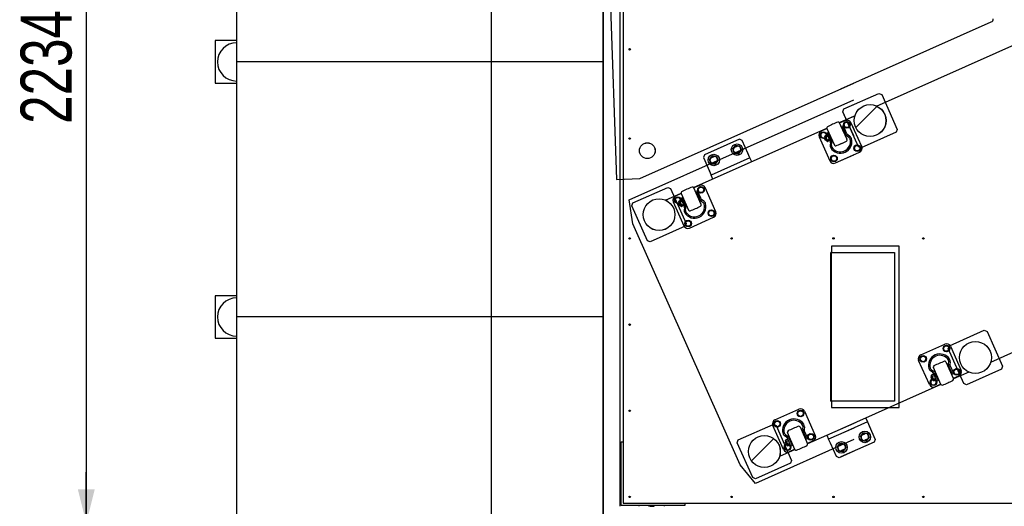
# Model space of a CAD drawing. Header units: millimetres. Extents: x 5 to 589, y 5 to 415.
# Tile 73 of 120: x 211 to 269, y 188 to 217. Entities that reach past the tile are written whole.
import ezdxf

# ---------------------------------------------------------------- set-up
doc = ezdxf.new("R2010")
doc.units = ezdxf.units.MM
doc.layers.add('COTES', color=1, linetype='Continuous')
doc.layers.add('TRAIT-FINS', color=9, linetype='Continuous')
doc.layers.add('TRAIT-FORT', color=4, linetype='Continuous', lineweight=25)
doc.styles.add('SLDTEXTSTYLE0', font='TXT', dxfattribs={"width": 0.75})
doc.dimstyles.new('SLDDIMSTYLE0', dxfattribs={"dimtxt": 3, "dimasz": 2, "dimexe": 0, "dimexo": 0.0625, "dimgap": 0.75, "dimtad": 1, "dimdec": 0, "dimlfac": 40, "dimrnd": 1e-09, "dimzin": 12, "dimdsep": 46, "dimtxsty": 'SLDTEXTSTYLE0', "dimsah": 1, "dimcen": 0.09, "dimadec": 0, "dimazin": 3, "dimtfac": 1, "dimtdec": 0, "dimtofl": 0, "dimtmove": 0, "dimatfit": 3, "dimfxl": 1, "dimfrac": 2, "dimtolj": 1, "dimtzin": 12, "dimarcsym": 0})
doc.dimstyles.new('SLDDIMSTYLE1', dxfattribs={"dimtxt": 3, "dimasz": 2, "dimexe": 0, "dimexo": 0.0625, "dimgap": 0.75, "dimtad": 1, "dimdec": 0, "dimlfac": 40, "dimrnd": 1e-09, "dimzin": 12, "dimdsep": 46, "dimtxsty": 'SLDTEXTSTYLE0', "dimsah": 1, "dimcen": 0.09, "dimadec": 0, "dimazin": 3, "dimtfac": 1, "dimtdec": 0, "dimtmove": 0, "dimatfit": 0, "dimfxl": 1, "dimfrac": 2, "dimtolj": 1, "dimtzin": 12, "dimarcsym": 0})

# ---------------------------------------------------------------- blocks, each defined once
blk = doc.blocks.new('_D_12')
at = {"layer": 'COTES', "color": 1, "transparency": 16777216}
for p, q in [((238.557, 198.476), (238.557, 137.476)), ((245.15, 198.476), (245.15, 137.476)), ((238.557, 138.476), (235.557, 138.476)), ((245.15, 138.476), (238.557, 138.476)), ((245.15, 138.476), (248.15, 138.476))]:
    blk.add_line(p, q, dxfattribs=at)
for points in [[(238.557, 138.476), (236.557, 138.976), (236.557, 137.976)], [(245.15, 138.476), (247.15, 137.976), (247.15, 138.976)]]:
    blk.add_solid(points, dxfattribs=at)
at = {"layer": 'COTES', "color": 1, "transparency": 16777216, "insert": (238.529, 142.343), "char_height": 3, "attachment_point": 1, "style": 'SLDTEXTSTYLE0'}
blk.add_mtext('264', dxfattribs=at)
blk = doc.blocks.new('_D_18')
at = {"layer": 'COTES', "color": 1, "transparency": 16777216}
for p, q in [((244.15, 243.192), (213.713, 243.192)), ((214.713, 243.192), (214.713, 187.342)), ((244.15, 187.342), (213.713, 187.342))]:
    blk.add_line(p, q, dxfattribs=at)
for points in [[(214.713, 243.192), (214.213, 241.192), (215.213, 241.192)], [(214.713, 187.342), (215.213, 189.342), (214.213, 189.342)]]:
    blk.add_solid(points, dxfattribs=at)
at = {"layer": 'COTES', "color": 1, "transparency": 16777216, "insert": (210.846, 210.833), "char_height": 3, "attachment_point": 1, "rotation": 90, "style": 'SLDTEXTSTYLE0'}
blk.add_mtext('2234', dxfattribs=at)
blk = doc.blocks.new('_D_19')
at = {"layer": 'COTES', "color": 1, "transparency": 16777216}
for p, q in [((214.713, 187.342), (214.713, 190.342)), ((252.557, 187.342), (213.713, 187.342)), ((214.713, 184.476), (214.713, 187.342)), ((252.557, 184.476), (213.713, 184.476)), ((214.713, 184.476), (214.713, 181.476))]:
    blk.add_line(p, q, dxfattribs=at)
for points in [[(214.713, 187.342), (215.213, 189.342), (214.213, 189.342)], [(214.713, 184.476), (214.213, 182.476), (215.213, 182.476)]]:
    blk.add_solid(points, dxfattribs=at)
at = {"layer": 'COTES', "color": 1, "transparency": 16777216, "insert": (210.846, 182.584), "char_height": 3, "attachment_point": 1, "rotation": 90, "style": 'SLDTEXTSTYLE0'}
blk.add_mtext('115', dxfattribs=at)

msp = doc.modelspace()

# ---------------------------------------------------------------- hatches: boundary and pattern name
at = {"layer": 'TRAIT-FINS'}
h = msp.add_hatch(dxfattribs=at)
h.set_pattern_fill('ANSI31', color=9, style=0)
edge = h.paths.add_edge_path(flags=0)
edge.add_arc((260.853, 211.025), 0.938, 0, 360)
h = msp.add_hatch(dxfattribs=at)
h.set_pattern_fill('ANSI31', color=9, style=0)
edge = h.paths.add_edge_path(flags=0)
edge.add_arc((247.739, 209.253), 0.463, 0, 360)
h = msp.add_hatch(dxfattribs=at)
h.set_pattern_fill('ANSI31', color=9, style=0)
edge = h.paths.add_edge_path(flags=0)
edge.add_arc((248.429, 205.493), 0.938, 0, 360)
h = msp.add_hatch(dxfattribs=at)
h.set_pattern_fill('ANSI31', color=9, style=0)
edge = h.paths.add_edge_path(flags=0)
edge.add_arc((267.056, 197.093), 0.938, 0, 360)
h = msp.add_hatch(dxfattribs=at)
h.set_pattern_fill('ANSI31', color=9, style=0)
edge = h.paths.add_edge_path(flags=0)
edge.add_arc((254.632, 191.562), 0.938, 0, 360)

# ---------------------------------------------------------------- linework, layer by layer
at = {"color": 7, "linetype": 'Continuous'}
for p, q in [((245.242, 227.051), (245.923, 207.563)), ((259.138, 212.883), (267.988, 216.824)), ((261.237, 211.88), (272.612, 216.944)), ((247.297, 207.611), (259.888, 213.217)), ((246.677, 206.355), (259.888, 212.237)), ((259.317, 211.709), (261.373, 212.624)), ((261.373, 212.624), (261.538, 212.561)), ((261.538, 212.561), (262.453, 210.505)), ((259.254, 211.544), (259.317, 211.709)), ((259.254, 211.544), (259.317, 211.709)), ((259.317, 211.709), (259.888, 211.963)), ((259.051, 210.906), (259.888, 211.279)), ((259.399, 211.034), (259.062, 210.884)), ((259.138, 210.945), (259.961, 211.312)), ((259.399, 211.034), (259.138, 210.918)), ((260.169, 209.489), (259.254, 211.544)), ((259.888, 210.12), (259.254, 211.544)), ((250.464, 207.083), (258.31, 210.577)), ((258.32, 210.554), (257.983, 210.404)), ((258.314, 210.566), (258.752, 209.582)), ((259.495, 209.912), (259.056, 210.897)), ((259.495, 209.912), (259.138, 210.714)), ((259.238, 210.561), (259.211, 210.549)), ((259.238, 210.561), (259.211, 210.549)), ((259.288, 210.711), (259.215, 210.678)), ((259.288, 210.711), (259.215, 210.678)), ((259.215, 210.678), (259.421, 210.215)), ((259.215, 210.678), (259.421, 210.215)), ((259.367, 210.272), (259.238, 210.561)), ((259.248, 210.557), (259.238, 210.561)), ((259.367, 210.272), (259.238, 210.561)), ((259.248, 210.557), (259.238, 210.561)), ((259.371, 210.282), (259.248, 210.557)), ((259.371, 210.282), (259.248, 210.557)), ((259.269, 210.511), (259.286, 210.519)), ((259.269, 210.511), (259.286, 210.519)), ((259.494, 210.248), (259.288, 210.711)), ((259.494, 210.248), (259.288, 210.711)), ((259.301, 210.792), (259.411, 210.944)), ((259.301, 210.792), (259.411, 210.944)), ((259.377, 210.621), (259.301, 210.792)), ((259.377, 210.621), (259.301, 210.792)), ((259.564, 210.601), (259.377, 210.621)), ((259.564, 210.601), (259.377, 210.621)), ((259.411, 210.944), (259.598, 210.924)), ((259.411, 210.944), (259.598, 210.924)), ((259.674, 210.753), (259.564, 210.601)), ((259.674, 210.753), (259.564, 210.601)), ((259.598, 210.924), (259.674, 210.753)), ((259.598, 210.924), (259.674, 210.753)), ((260.359, 209.491), (259.729, 210.907)), ((259.888, 210.55), (259.729, 210.907)), ((262.453, 210.505), (262.389, 210.34)), ((253.16, 209.926), (251.105, 209.011)), ((253.325, 209.862), (253.16, 209.926)), ((253.681, 209.063), (253.325, 209.862)), ((257.856, 210.073), (258.486, 208.657)), ((257.931, 210.182), (258.041, 210.334)), ((258.007, 210.011), (257.931, 210.182)), ((258.171, 209.993), (258.007, 210.011)), ((258.041, 210.334), (258.228, 210.314)), ((258.17, 209.994), (258.183, 210.028)), ((258.218, 210.016), (258.17, 209.994)), ((258.218, 210.016), (258.17, 209.994)), ((258.231, 209.857), (258.17, 209.994)), ((258.183, 210.028), (258.208, 210.039)), ((258.264, 209.845), (258.183, 210.028)), ((258.309, 209.811), (258.188, 210.083)), ((258.201, 210.116), (258.212, 210.121)), ((258.201, 210.116), (258.212, 210.121)), ((258.232, 210.138), (258.212, 210.121)), ((258.212, 210.121), (258.354, 209.804)), ((258.228, 210.314), (258.294, 210.166)), ((258.279, 209.879), (258.231, 209.857)), ((258.264, 209.845), (258.231, 209.857)), ((258.232, 210.138), (258.335, 210.184)), ((258.289, 209.856), (258.264, 209.845)), ((258.368, 210.11), (258.265, 210.064)), ((258.368, 210.11), (258.265, 210.064)), ((258.37, 210.302), (258.297, 210.27)), ((258.297, 210.27), (258.503, 209.806)), ((258.347, 209.881), (258.449, 209.927)), ((258.576, 209.839), (258.37, 210.302)), ((258.482, 209.853), (258.38, 209.807)), ((258.438, 210.196), (258.441, 210.206)), ((258.56, 209.921), (258.438, 210.196)), ((258.441, 210.206), (258.469, 210.219)), ((258.57, 209.917), (258.441, 210.206)), ((258.458, 210.15), (258.441, 210.142)), ((258.522, 209.96), (258.54, 209.967)), ((258.57, 209.917), (258.56, 209.921)), ((258.598, 209.929), (258.57, 209.917)), ((259.34, 210.26), (259.367, 210.272)), ((259.34, 210.26), (259.367, 210.272)), ((259.367, 210.336), (259.35, 210.328)), ((259.367, 210.336), (259.35, 210.328)), ((259.367, 210.272), (259.371, 210.282)), ((259.367, 210.272), (259.371, 210.282)), ((259.499, 210.119), (259.62, 210.031)), ((259.499, 210.119), (259.62, 210.031)), ((259.667, 210.096), (259.546, 210.183)), ((259.667, 210.096), (259.546, 210.183)), ((262.389, 210.34), (260.334, 209.425)), ((253.018, 209.507), (252.881, 209.446)), ((258.354, 209.804), (258.342, 209.799)), ((258.354, 209.804), (258.38, 209.807)), ((258.516, 209.725), (258.5, 209.576)), ((258.58, 209.568), (258.596, 209.716)), ((259.911, 209.422), (260.022, 209.574)), ((259.988, 209.25), (259.911, 209.422)), ((260.174, 209.231), (259.988, 209.25)), ((260.022, 209.574), (260.208, 209.554)), ((260.334, 209.425), (260.169, 209.489)), ((260.284, 209.383), (260.174, 209.231)), ((260.208, 209.554), (260.284, 209.383)), ((251.105, 209.011), (251.041, 208.846)), ((251.041, 208.846), (251.397, 208.046)), ((253.783, 208.835), (251.499, 207.818)), ((253.783, 208.835), (251.499, 207.818)), ((251.648, 208.897), (251.511, 208.836)), ((253.024, 209.126), (253.161, 209.187)), ((253.783, 208.835), (253.661, 209.109)), ((253.884, 208.606), (253.783, 208.835)), ((258.541, 208.812), (258.651, 208.964)), ((258.617, 208.64), (258.541, 208.812)), ((258.651, 208.964), (258.838, 208.944)), ((258.914, 208.773), (258.804, 208.621)), ((258.817, 208.531), (259.888, 209.008)), ((258.838, 208.944), (258.914, 208.773)), ((259.138, 208.674), (260.233, 209.161)), ((251.377, 208.092), (251.499, 207.818)), ((251.653, 208.516), (251.79, 208.577)), ((258.804, 208.621), (258.617, 208.64)), ((245.923, 207.563), (247.297, 207.611)), ((251.601, 207.589), (251.499, 207.818)), ((246.893, 206.178), (248.948, 207.093)), ((248.948, 207.093), (249.113, 207.029)), ((249.113, 207.029), (250.029, 204.974)), ((250.907, 206.089), (250.469, 207.073)), ((250.811, 207.211), (250.475, 207.061)), ((250.714, 206.969), (250.824, 207.121)), ((250.79, 206.797), (250.714, 206.969)), ((250.824, 207.121), (251.011, 207.101)), ((251.087, 206.93), (250.977, 206.778)), ((251.011, 207.101), (251.087, 206.93)), ((251.772, 205.668), (251.141, 207.084)), ((246.894, 204.946), (246.677, 206.355)), ((248.813, 206.348), (249.723, 206.753)), ((248.86, 206.369), (248.885, 206.312)), ((249.343, 206.359), (249.454, 206.511)), ((249.42, 206.187), (249.343, 206.359)), ((249.732, 206.73), (249.395, 206.58)), ((249.454, 206.511), (249.64, 206.491)), ((249.64, 206.491), (249.707, 206.342)), ((249.645, 206.315), (249.748, 206.361)), ((249.783, 206.479), (249.709, 206.446)), ((249.709, 206.446), (249.916, 205.983)), ((249.727, 206.743), (250.165, 205.758)), ((249.989, 206.016), (249.783, 206.479)), ((249.85, 206.373), (249.854, 206.383)), ((249.973, 206.098), (249.85, 206.373)), ((249.854, 206.383), (249.881, 206.395)), ((249.983, 206.094), (249.854, 206.383)), ((250.651, 206.738), (250.624, 206.726)), ((250.701, 206.888), (250.628, 206.855)), ((250.628, 206.855), (250.834, 206.392)), ((250.78, 206.449), (250.651, 206.738)), ((250.661, 206.734), (250.651, 206.738)), ((250.784, 206.459), (250.661, 206.734)), ((250.682, 206.688), (250.699, 206.695)), ((250.907, 206.424), (250.701, 206.888)), ((250.752, 206.436), (250.78, 206.449)), ((250.78, 206.513), (250.763, 206.505)), ((250.78, 206.449), (250.784, 206.459)), ((250.977, 206.778), (250.79, 206.797)), ((251.08, 206.272), (250.959, 206.36)), ((246.829, 206.012), (246.893, 206.178)), ((247.745, 203.957), (246.829, 206.012)), ((249.269, 206.25), (249.899, 204.834)), ((249.584, 206.17), (249.42, 206.187)), ((249.583, 206.171), (249.596, 206.204)), ((249.631, 206.193), (249.583, 206.171)), ((249.631, 206.193), (249.583, 206.171)), ((249.644, 206.034), (249.583, 206.171)), ((249.596, 206.204), (249.621, 206.215)), ((249.677, 206.021), (249.596, 206.204)), ((249.722, 205.988), (249.601, 206.26)), ((249.614, 206.293), (249.625, 206.298)), ((249.614, 206.293), (249.625, 206.298)), ((249.645, 206.315), (249.625, 206.298)), ((249.625, 206.298), (249.766, 205.981)), ((249.692, 206.055), (249.644, 206.034)), ((249.677, 206.021), (249.644, 206.034)), ((249.702, 206.033), (249.677, 206.021)), ((249.781, 206.287), (249.678, 206.241)), ((249.781, 206.287), (249.678, 206.241)), ((249.766, 205.981), (249.755, 205.975)), ((249.759, 206.058), (249.862, 206.104)), ((249.766, 205.981), (249.792, 205.984)), ((249.895, 206.03), (249.792, 205.984)), ((249.871, 206.327), (249.854, 206.319)), ((249.929, 205.901), (249.913, 205.753)), ((249.935, 206.136), (249.952, 206.144)), ((249.983, 206.094), (249.973, 206.098)), ((250.01, 206.106), (249.983, 206.094)), ((249.993, 205.745), (250.008, 205.893)), ((250.912, 206.295), (251.033, 206.208)), ((250.229, 204.707), (251.645, 205.338)), ((251.324, 205.599), (251.434, 205.75)), ((251.4, 205.427), (251.324, 205.599)), ((251.587, 205.408), (251.4, 205.427)), ((251.434, 205.75), (251.621, 205.731)), ((251.697, 205.559), (251.587, 205.408)), ((251.621, 205.731), (251.697, 205.559)), ((253.198, 190.786), (246.894, 204.946)), ((249.965, 204.809), (247.91, 203.894)), ((249.954, 204.988), (250.064, 205.14)), ((250.03, 204.817), (249.954, 204.988)), ((250.029, 204.974), (249.965, 204.809)), ((250.217, 204.797), (250.03, 204.817)), ((250.064, 205.14), (250.25, 205.121)), ((250.327, 204.949), (250.217, 204.797)), ((250.25, 205.121), (250.327, 204.949)), ((247.91, 203.894), (247.745, 203.957)), ((258.55, 194.517), (258.55, 203.267)), ((258.55, 203.267), (259.888, 203.267)), ((259.138, 203.267), (262.3, 203.267)), ((262.3, 203.267), (262.3, 194.517)), ((279.323, 201.871), (267.949, 196.806)), ((265.52, 197.778), (267.575, 198.693)), ((267.575, 198.693), (267.74, 198.629)), ((267.74, 198.629), (268.655, 196.574)), ((263.84, 197.248), (265.256, 197.879)), ((265.268, 197.789), (265.158, 197.637)), ((265.455, 197.769), (265.268, 197.789)), ((265.531, 197.598), (265.455, 197.769)), ((265.456, 197.613), (265.52, 197.778)), ((265.586, 197.752), (266.216, 196.336)), ((263.898, 197.179), (263.788, 197.027)), ((264.085, 197.159), (263.898, 197.179)), ((264.161, 196.988), (264.085, 197.159)), ((265.158, 197.637), (265.234, 197.466)), ((265.234, 197.466), (265.421, 197.446)), ((265.421, 197.446), (265.531, 197.598)), ((266.372, 195.557), (265.456, 197.613)), ((264.343, 195.502), (263.713, 196.918)), ((263.788, 197.027), (263.864, 196.856)), ((263.864, 196.856), (264.051, 196.836)), ((264.051, 196.836), (264.161, 196.988)), ((265.016, 195.513), (264.578, 196.498)), ((265.32, 196.828), (265.758, 195.844)), ((265.477, 196.693), (265.492, 196.842)), ((265.702, 196.107), (265.496, 196.571)), ((265.572, 196.833), (265.556, 196.685)), ((265.569, 196.603), (265.775, 196.14)), ((268.655, 196.574), (268.592, 196.409)), ((264.526, 196.226), (264.405, 196.314)), ((264.447, 195.959), (264.434, 195.926)), ((264.482, 195.947), (264.434, 195.926)), ((264.434, 195.926), (264.495, 195.789)), ((264.472, 195.97), (264.447, 195.959)), ((264.447, 195.959), (264.528, 195.776)), ((264.452, 196.379), (264.573, 196.291)), ((264.452, 196.015), (264.573, 195.743)), ((264.476, 196.053), (264.465, 196.048)), ((264.476, 196.053), (264.496, 196.07)), ((264.617, 195.735), (264.476, 196.053)), ((264.599, 196.115), (264.496, 196.07)), ((264.529, 195.995), (264.632, 196.041)), ((264.784, 195.699), (264.578, 196.162)), ((264.651, 196.194), (264.857, 195.731)), ((264.705, 196.138), (264.701, 196.128)), ((264.701, 196.128), (264.824, 195.852)), ((264.732, 196.15), (264.705, 196.138)), ((264.705, 196.138), (264.834, 195.848)), ((264.705, 196.074), (264.722, 196.081)), ((265.475, 196.48), (265.502, 196.493)), ((265.502, 196.493), (265.631, 196.203)), ((265.502, 196.493), (265.512, 196.489)), ((265.512, 196.489), (265.635, 196.213)), ((265.55, 196.45), (265.533, 196.442)), ((265.631, 196.203), (265.604, 196.191)), ((265.614, 196.26), (265.631, 196.267)), ((265.635, 196.213), (265.631, 196.203)), ((265.775, 196.14), (265.702, 196.107)), ((266.09, 196.006), (265.753, 195.856)), ((266.672, 196.238), (265.762, 195.833)), ((265.879, 196.419), (265.768, 196.267)), ((265.768, 196.267), (265.845, 196.095)), ((265.845, 196.095), (266.031, 196.076)), ((266.065, 196.399), (265.879, 196.419)), ((266.031, 196.076), (266.141, 196.228)), ((266.141, 196.228), (266.065, 196.399)), ((268.592, 196.409), (266.537, 195.494)), ((265.021, 195.503), (259.138, 192.884)), ((264.495, 195.79), (264.398, 195.657)), ((264.398, 195.657), (264.474, 195.485)), ((264.474, 195.485), (264.661, 195.466)), ((264.543, 195.81), (264.495, 195.789)), ((264.543, 195.81), (264.495, 195.789)), ((264.495, 195.789), (264.528, 195.776)), ((264.528, 195.776), (264.553, 195.787)), ((264.606, 195.73), (264.617, 195.735)), ((264.606, 195.73), (264.617, 195.735)), ((264.713, 195.859), (264.61, 195.813)), ((264.713, 195.859), (264.61, 195.813)), ((264.643, 195.739), (264.617, 195.735)), ((264.643, 195.739), (264.746, 195.784)), ((264.661, 195.466), (264.771, 195.617)), ((265.01, 195.526), (264.674, 195.376)), ((264.771, 195.617), (264.705, 195.766)), ((264.857, 195.731), (264.784, 195.699)), ((264.803, 195.899), (264.786, 195.891)), ((264.824, 195.852), (264.834, 195.848)), ((264.834, 195.848), (264.861, 195.861)), ((266.537, 195.494), (266.372, 195.557)), ((259.888, 194.517), (258.55, 194.517)), ((262.3, 194.517), (259.138, 194.517)), ((255.252, 193.425), (256.668, 194.056)), ((256.681, 193.966), (256.571, 193.814)), ((256.571, 193.814), (256.647, 193.642)), ((256.647, 193.642), (256.834, 193.623)), ((256.868, 193.946), (256.681, 193.966)), ((256.834, 193.623), (256.944, 193.775)), ((256.944, 193.775), (256.868, 193.946)), ((256.998, 193.929), (257.629, 192.513)), ((253.096, 192.246), (255.151, 193.161)), ((255.756, 191.679), (255.126, 193.095)), ((255.151, 193.161), (255.316, 193.098)), ((255.311, 193.356), (255.2, 193.204)), ((255.2, 193.204), (255.277, 193.032)), ((255.277, 193.032), (255.463, 193.013)), ((255.497, 193.336), (255.311, 193.356)), ((255.316, 193.098), (256.231, 191.042)), ((255.463, 193.013), (255.574, 193.164)), ((255.574, 193.164), (255.497, 193.336)), ((256.889, 192.87), (256.905, 193.018)), ((259.888, 193.218), (257.175, 192.01)), ((260.697, 193.304), (259.138, 192.61)), ((260.697, 193.304), (259.138, 192.61)), ((260.596, 193.533), (260.697, 193.304)), ((260.697, 193.304), (260.819, 193.03)), ((260.799, 193.076), (261.155, 192.277)), ((255.939, 192.403), (255.818, 192.491)), ((255.865, 192.555), (255.986, 192.468)), ((256.429, 191.69), (255.99, 192.674)), ((256.733, 193.005), (257.171, 192.02)), ((256.887, 192.657), (256.915, 192.669)), ((257.115, 192.284), (256.909, 192.747)), ((256.915, 192.669), (257.044, 192.38)), ((256.915, 192.669), (256.925, 192.666)), ((256.925, 192.666), (257.047, 192.39)), ((256.963, 192.627), (256.945, 192.619)), ((256.985, 193.01), (256.969, 192.862)), ((256.982, 192.78), (257.188, 192.317)), ((257.027, 192.436), (257.044, 192.444)), ((257.291, 192.595), (257.181, 192.443)), ((257.181, 192.443), (257.257, 192.272)), ((257.478, 192.576), (257.291, 192.595)), ((257.554, 192.404), (257.478, 192.576)), ((258.312, 192.516), (258.413, 192.287)), ((259.888, 192.944), (258.413, 192.287)), ((259.888, 192.944), (258.413, 192.287)), ((260.406, 192.545), (260.543, 192.606)), ((253.032, 192.081), (253.096, 192.246)), ((253.947, 190.025), (253.032, 192.081)), ((259.888, 192.26), (254.1, 189.683)), ((255.907, 191.967), (255.811, 191.833)), ((255.859, 192.136), (255.847, 192.103)), ((255.895, 192.124), (255.847, 192.103)), ((255.847, 192.103), (255.908, 191.966)), ((255.885, 192.147), (255.859, 192.136)), ((255.859, 192.136), (255.941, 191.953)), ((255.865, 192.191), (255.986, 191.919)), ((255.889, 192.229), (255.877, 192.224)), ((255.889, 192.229), (255.909, 192.246)), ((256.03, 191.912), (255.889, 192.229)), ((255.956, 191.987), (255.908, 191.966)), ((255.956, 191.987), (255.908, 191.966)), ((255.908, 191.966), (255.941, 191.953)), ((256.011, 192.292), (255.909, 192.246)), ((255.941, 191.953), (255.966, 191.964)), ((255.942, 192.172), (256.044, 192.218)), ((256.197, 191.875), (255.991, 192.339)), ((256.019, 191.907), (256.03, 191.912)), ((256.019, 191.907), (256.03, 191.912)), ((256.126, 192.035), (256.023, 191.989)), ((256.126, 192.035), (256.023, 191.989)), ((256.056, 191.915), (256.03, 191.912)), ((256.056, 191.915), (256.159, 191.961)), ((256.064, 192.371), (256.27, 191.908)), ((256.118, 192.314), (256.114, 192.305)), ((256.114, 192.305), (256.237, 192.029)), ((256.117, 192.25), (256.135, 192.258)), ((256.145, 192.327), (256.118, 192.314)), ((256.118, 192.314), (256.247, 192.025)), ((256.184, 191.794), (256.118, 191.943)), ((256.27, 191.908), (256.197, 191.875)), ((256.216, 192.075), (256.199, 192.068)), ((256.237, 192.029), (256.247, 192.025)), ((256.247, 192.025), (256.274, 192.037)), ((257.044, 192.38), (257.016, 192.368)), ((257.047, 192.39), (257.044, 192.38)), ((257.188, 192.317), (257.115, 192.284)), ((257.502, 192.183), (257.165, 192.033)), ((257.257, 192.272), (257.444, 192.252)), ((257.444, 192.252), (257.554, 192.404)), ((258.535, 192.013), (258.413, 192.287)), ((258.871, 191.26), (258.515, 192.059)), ((259.036, 191.935), (259.173, 191.996)), ((261.092, 192.112), (259.138, 191.242)), ((259.138, 191.981), (259.173, 191.996)), ((260.685, 192.286), (260.548, 192.225)), ((261.155, 192.277), (261.092, 192.112)), ((256.434, 191.68), (255.524, 191.275)), ((255.546, 191.353), (255.571, 191.296)), ((255.811, 191.833), (255.887, 191.662)), ((255.887, 191.662), (256.074, 191.642)), ((256.074, 191.642), (256.184, 191.794)), ((256.423, 191.702), (256.086, 191.552)), ((259.888, 191.576), (259.036, 191.196)), ((259.315, 191.676), (259.178, 191.615)), ((259.315, 191.676), (259.178, 191.615)), ((254.1, 189.683), (253.198, 190.786)), ((256.168, 190.877), (254.112, 189.962)), ((256.231, 191.042), (256.168, 190.877)), ((259.036, 191.196), (258.871, 191.26)), ((254.112, 189.962), (253.947, 190.025))]:
    msp.add_line(p, q, dxfattribs=at)
for centre, radius in [((260.853, 211.025), 0.937), ((259.488, 210.773), 0.194), ((259.488, 210.773), 0.194), ((259.488, 210.773), 0.162), ((259.488, 210.773), 0.162), ((258.117, 210.162), 0.194), ((247.739, 209.253), 0.462), ((260.098, 209.402), 0.194), ((260.098, 209.402), 0.162), ((258.728, 208.792), 0.194), ((258.728, 208.792), 0.163), ((250.9, 206.949), 0.194), ((250.9, 206.949), 0.162), ((248.429, 205.493), 0.937), ((249.53, 206.339), 0.194), ((251.511, 205.579), 0.194), ((251.511, 205.579), 0.163), ((250.14, 204.969), 0.194), ((250.14, 204.969), 0.162), ((265.345, 197.618), 0.194), ((265.345, 197.618), 0.163), ((267.056, 197.093), 0.938), ((263.974, 197.007), 0.194), ((263.974, 197.007), 0.163), ((265.955, 196.247), 0.194), ((265.955, 196.247), 0.163), ((264.585, 195.637), 0.194), ((256.757, 193.794), 0.194), ((256.757, 193.794), 0.163), ((255.387, 193.184), 0.194), ((255.387, 193.184), 0.163), ((254.632, 191.562), 0.937), ((257.368, 192.424), 0.194), ((257.368, 192.424), 0.163), ((255.997, 191.814), 0.194)]:
    msp.add_circle(centre, radius, dxfattribs=at)
for centre, radius, start, end in [((267.907, 217.006), 0.2, 294, 2), ((259.5, 210.806), 0.25, 24, 114), ((259.5, 210.806), 0.25, 24, 114), ((258.382, 210.597), 0.075, 117.85656, 204), ((260.684, 206.242), 5, 110.14343, 117.85657), ((258.988, 210.866), 0.075, 23.99602, 110.14746), ((258.084, 210.175), 0.25, 114, 204), ((258.117, 210.162), 0.163, 358.971, 291.43494), ((258.211, 210.093), 0.025, 114, 204), ((258.211, 210.093), 0.025, 114, 204), ((258.267, 210.11), 0.0455, 140.77154, 267.22846), ((258.477, 210.049), 0.212, 175.92691, 232.07309), ((258.382, 209.853), 0.0455, 140.78497, 267.21495), ((259.108, 209.782), 0.675, 212.09956, 15.90043), ((258.357, 209.741), 0.24, 354, 24), ((259.108, 209.782), 0.595, 212.09956, 15.90044), ((259.108, 209.782), 0.675, 272.55492, 15.90043), ((259.108, 209.782), 0.595, 272.89871, 15.90044), ((259.64, 210.313), 0.24, 204, 234), ((259.64, 210.313), 0.24, 204, 234), ((259.426, 209.882), 0.075, 297.85652, 24), ((259.426, 209.882), 0.075, 297.85652, 24), ((259.64, 210.313), 0.16, 204, 234), ((259.64, 210.313), 0.16, 204, 234), ((259.526, 209.902), 0.16, 15.89902, 54.00142), ((259.526, 209.902), 0.16, 15.90043, 54), ((259.526, 209.902), 0.24, 15.8998, 54.00063), ((259.526, 209.902), 0.24, 15.90043, 54), ((252.952, 209.286), 0.175, 114, 294), ((253.089, 209.347), 0.175, 294, 114), ((258.332, 209.822), 0.025, 204, 294), ((258.739, 209.551), 0.24, 173.99937, 212.10019), ((258.357, 209.741), 0.16, 354, 24), ((258.739, 209.551), 0.16, 173.99858, 212.10098), ((258.821, 209.612), 0.075, 203.99602, 290.1474), ((257.125, 214.236), 5, 290.14344, 297.85656), ((257.125, 214.236), 5, 290.14344, 297.85656), ((257.125, 214.236), 5, 293.73995, 297.85656), ((257.125, 214.236), 5, 293.73995, 297.85656), ((260.131, 209.39), 0.25, 294, 24), ((251.582, 208.676), 0.175, 114, 294), ((251.719, 208.737), 0.175, 294, 114), ((258.715, 208.759), 0.25, 204, 294), ((252.096, 202.419), 5, 110.14343, 117.85657), ((250.4, 207.043), 0.075, 23.99602, 110.14746), ((250.913, 206.982), 0.25, 24, 114), ((249.497, 206.352), 0.25, 114, 204), ((249.53, 206.339), 0.163, 358.971, 291.43494), ((249.795, 206.773), 0.075, 117.85656, 204), ((251.053, 206.489), 0.24, 204, 234), ((251.053, 206.489), 0.16, 203.99999, 233.99999), ((249.624, 206.27), 0.025, 114, 204), ((249.624, 206.27), 0.025, 114, 204), ((249.68, 206.286), 0.0455, 140.77154, 267.22846), ((249.89, 206.226), 0.212, 175.92691, 232.07309), ((249.745, 205.998), 0.025, 204, 294), ((249.795, 206.029), 0.0455, 140.78497, 267.21495), ((249.77, 205.918), 0.16, 354, 24), ((250.52, 205.959), 0.675, 212.09939, 15.90061), ((249.77, 205.918), 0.24, 354, 24), ((250.52, 205.959), 0.595, 212.09956, 15.90043), ((248.537, 210.413), 5, 290.14344, 297.85656), ((248.537, 210.413), 5, 290.14344, 297.85656), ((250.839, 206.058), 0.075, 297.85254, 24.00398), ((250.939, 206.078), 0.16, 15.89901, 54.00142), ((250.939, 206.078), 0.24, 15.90043, 54), ((250.152, 205.728), 0.24, 173.99937, 212.10019), ((250.152, 205.728), 0.16, 173.99858, 212.10098), ((250.233, 205.789), 0.075, 203.99602, 290.1474), ((251.544, 205.566), 0.25, 294, 24), ((250.128, 204.936), 0.25, 204, 294), ((265.357, 197.651), 0.25, 24, 114), ((265.357, 197.651), 0.25, 24, 114), ((263.941, 197.02), 0.25, 114, 204), ((264.965, 196.627), 0.675, 32.09956, 195.90044), ((264.965, 196.627), 0.675, 32.09956, 195.90044), ((264.965, 196.627), 0.595, 32.09956, 195.90044), ((264.965, 196.627), 0.595, 32.09956, 195.90044), ((264.646, 196.528), 0.075, 117.8526, 204.00398), ((266.947, 192.174), 5, 110.14344, 117.85656), ((266.947, 192.174), 5, 110.14344, 117.85656), ((265.251, 196.798), 0.075, 24, 110.14348), ((265.251, 196.798), 0.075, 24, 110.14348), ((265.333, 196.858), 0.16, 353.99858, 32.10099), ((265.715, 196.668), 0.24, 174, 204), ((265.333, 196.858), 0.24, 353.99937, 32.1002), ((265.715, 196.668), 0.16, 174.00001, 204.00001), ((264.546, 196.508), 0.24, 195.89981, 234.00063), ((264.546, 196.508), 0.16, 195.89902, 234.00142), ((264.475, 196.025), 0.025, 114, 204), ((264.531, 196.041), 0.0455, 140.78505, 267.21503), ((264.432, 196.097), 0.16, 24, 54), ((264.432, 196.097), 0.16, 24, 54), ((264.741, 195.98), 0.212, 175.92691, 232.07309), ((264.432, 196.097), 0.24, 24, 54), ((264.432, 196.097), 0.24, 24, 54), ((265.988, 196.235), 0.25, 294, 24), ((264.572, 195.604), 0.25, 204, 294), ((264.585, 195.637), 0.162, 116.56506, 49.029), ((264.596, 195.753), 0.025, 204, 294), ((264.596, 195.753), 0.025, 204, 294), ((264.646, 195.784), 0.0455, 140.77154, 267.22846), ((265.085, 195.544), 0.075, 204, 290.14344), ((263.389, 200.167), 5, 290.14343, 297.85657), ((265.69, 195.813), 0.075, 297.85254, 24.00398), ((256.77, 193.827), 0.25, 24, 114), ((256.77, 193.827), 0.25, 24, 114), ((255.354, 193.197), 0.25, 114, 204), ((256.377, 192.804), 0.675, 32.09956, 195.90044), ((256.377, 192.804), 0.675, 32.09956, 195.90044), ((256.377, 192.804), 0.595, 32.09956, 195.90044), ((256.377, 192.804), 0.595, 32.09956, 195.90044), ((258.36, 188.35), 5, 110.14344, 117.85656), ((258.36, 188.35), 5, 110.14344, 117.85656), ((256.664, 192.974), 0.075, 24, 110.14348), ((256.664, 192.974), 0.075, 24, 110.14348), ((256.746, 193.035), 0.16, 353.99858, 32.10099), ((256.746, 193.035), 0.24, 353.99937, 32.1002), ((255.959, 192.685), 0.24, 195.89981, 234.00063), ((255.959, 192.685), 0.16, 195.89902, 234.00142), ((256.059, 192.705), 0.075, 117.8526, 204.00398), ((255.845, 192.274), 0.24, 24, 54), ((255.845, 192.274), 0.24, 24, 54), ((257.128, 192.845), 0.24, 174, 204), ((257.128, 192.845), 0.16, 174.00001, 204.00001), ((257.401, 192.411), 0.25, 294, 24), ((260.477, 192.385), 0.175, 114, 294), ((260.614, 192.446), 0.175, 294, 114), ((255.997, 191.814), 0.163, 116.56506, 49.029), ((255.888, 192.201), 0.025, 114, 204), ((255.944, 192.218), 0.0455, 140.78505, 267.21503), ((255.845, 192.274), 0.16, 24, 54), ((255.845, 192.274), 0.16, 24, 54), ((256.154, 192.157), 0.212, 175.92691, 232.07309), ((256.009, 191.93), 0.025, 203.96419, 294.03581), ((256.009, 191.93), 0.025, 204, 294), ((256.058, 191.961), 0.0455, 140.77154, 267.22846), ((254.801, 196.344), 5, 290.14343, 297.85657), ((257.102, 191.99), 0.075, 297.85254, 24.00398), ((259.107, 191.775), 0.175, 114, 294), ((259.244, 191.836), 0.175, 294, 114), ((259.244, 191.836), 0.175, 294, 114), ((255.985, 191.781), 0.25, 204, 294), ((256.497, 191.72), 0.075, 204, 290.14344), ((259.107, 191.775), 0.175, 280.20077, 294)]:
    msp.add_arc(centre, radius, start, end, dxfattribs=at)
at = {"layer": 'TRAIT-FORT', "color": 4, "linetype": 'Continuous', "lineweight": 25}
for p, q in [((245.15, 187.342), (245.15, 243.192)), ((246.15, 188.342), (246.15, 242.192)), ((246.325, 242.017), (246.325, 188.517)), ((223.557, 229.476), (223.557, 214.476)), ((238.557, 229.476), (238.557, 214.476)), ((245.15, 229.476), (245.15, 214.476)), ((222.307, 215.726), (222.307, 213.226)), ((223.557, 215.726), (222.307, 215.726)), ((223.557, 214.476), (223.557, 199.476)), ((238.557, 214.476), (223.557, 214.476)), ((245.15, 214.476), (238.557, 214.476)), ((238.557, 214.476), (238.557, 199.476)), ((245.15, 214.476), (245.15, 199.476)), ((222.307, 213.226), (223.557, 213.226)), ((258.575, 203.642), (258.575, 203.267)), ((262.575, 203.642), (258.575, 203.642)), ((262.575, 194.142), (262.575, 203.642)), ((258.575, 203.267), (258.55, 203.267)), ((258.55, 203.267), (258.55, 194.517)), ((258.575, 194.517), (258.575, 203.267)), ((222.307, 200.726), (222.307, 198.226)), ((223.557, 200.726), (222.307, 200.726)), ((223.557, 199.476), (223.557, 184.476)), ((238.557, 199.476), (223.557, 199.476)), ((238.557, 199.476), (238.557, 184.476)), ((245.15, 199.476), (238.557, 199.476)), ((245.15, 199.476), (245.15, 187.342)), ((222.307, 198.226), (223.557, 198.226)), ((258.55, 194.517), (258.575, 194.517)), ((258.575, 194.517), (258.575, 194.142)), ((258.575, 194.142), (262.575, 194.142)), ((246.2, 188.392), (246.2, 192.142)), ((246.2, 192.142), (246.325, 192.142)), ((249.95, 188.392), (246.2, 188.392)), ((246.325, 188.517), (278.085, 188.517)), ((247.244, 188.392), (247.244, 188.342)), ((247.82, 188.392), (247.819, 188.377)), ((248.169, 188.377), (248.169, 188.392)), ((248.744, 188.342), (248.744, 188.392)), ((249.95, 188.517), (249.95, 188.392)), ((247.819, 188.377), (247.819, 188.37)), ((247.861, 188.342), (247.867, 188.353)), ((248.127, 188.35), (248.132, 188.342)), ((248.169, 188.37), (248.169, 188.377))]:
    msp.add_line(p, q, dxfattribs=at)
for centre, radius in [((246.7, 215.217), 0.0425), ((260.853, 211.025), 0.938), ((246.7, 209.967), 0.0425), ((247.739, 209.253), 0.463), ((253.021, 209.316), 0.338), ((251.651, 208.706), 0.338), ((248.429, 205.493), 0.938), ((246.7, 204.092), 0.0425), ((252.7, 204.092), 0.0425), ((258.7, 204.092), 0.0425), ((263.99, 204.092), 0.0425), ((246.7, 199.025), 0.0425), ((267.056, 197.093), 0.938), ((246.7, 193.958), 0.0425), ((254.632, 191.562), 0.938), ((260.546, 192.421), 0.338), ((259.175, 191.806), 0.338), ((246.7, 188.892), 0.0425), ((252.7, 188.892), 0.0425), ((258.7, 188.892), 0.0425), ((263.99, 188.892), 0.0425)]:
    msp.add_circle(centre, radius, dxfattribs=at)
for centre, radius, start, end in [((223.557, 214.476), 1.125, 90, 270), ((253.021, 209.316), 0.225, 142.81324, 202.81324), ((253.021, 209.316), 0.225, 82.81324, 142.81324), ((253.021, 209.316), 0.225, 22.81324, 82.81324), ((253.021, 209.316), 0.225, 322.81324, 22.81324), ((251.651, 208.706), 0.225, 142.81324, 202.81324), ((251.651, 208.706), 0.225, 82.81324, 142.81324), ((251.651, 208.706), 0.225, 22.81324, 82.81324), ((251.651, 208.706), 0.225, 322.81324, 22.81324), ((253.021, 209.316), 0.225, 202.81324, 262.81324), ((253.021, 209.316), 0.225, 262.81324, 322.81324), ((251.651, 208.706), 0.225, 202.81324, 262.81324), ((251.651, 208.706), 0.225, 262.81324, 322.81324), ((223.557, 199.476), 1.125, 90, 270), ((260.546, 192.421), 0.225, 142.81324, 202.81324), ((260.546, 192.421), 0.225, 82.81324, 142.81324), ((260.546, 192.421), 0.225, 22.81324, 82.81324), ((260.546, 192.421), 0.225, 322.81324, 22.81324), ((259.175, 191.806), 0.225, 142.81324, 202.81324), ((259.175, 191.806), 0.225, 82.81324, 142.81324), ((259.175, 191.806), 0.225, 22.81324, 82.81324), ((259.175, 191.806), 0.225, 322.81324, 22.81324), ((260.546, 192.421), 0.225, 202.81324, 262.81324), ((260.546, 192.421), 0.225, 262.81324, 322.81324), ((259.175, 191.806), 0.225, 202.81324, 262.81324), ((259.175, 191.806), 0.225, 262.81324, 322.81324), ((247.994, 188.127), 0.3, 117.91202, 134.19259), ((247.994, 188.127), 0.3, 45.80741, 62.08798), ((247.994, 188.127), 0.225, 89.24965, 107.05942), ((247.994, 188.127), 0.225, 72.94058, 89.24965)]:
    msp.add_arc(centre, radius, start, end, dxfattribs=at)
for points, knots in [([(252.763, 209.349), (252.77, 209.357), (252.782, 209.374), (252.802, 209.4), (252.822, 209.426), (252.835, 209.444), (252.842, 209.452)], [0, 0, 0, 0, 0.247269, 0.495363, 0.746874, 1, 1, 1, 1]), ([(252.763, 209.349), (252.767, 209.339), (252.775, 209.32), (252.788, 209.29), (252.801, 209.26), (252.809, 209.239), (252.814, 209.229)], [0, 0, 0, 0, 0.247269, 0.495363, 0.746874, 1, 1, 1, 1]), ([(252.842, 209.452), (252.844, 209.455), (252.852, 209.465), (252.866, 209.484), (252.89, 209.516), (252.908, 209.54), (252.92, 209.556)], [0, 0, 0, 0, 0.070068, 0.299868, 0.530929, 1, 1, 1, 1]), ([(252.92, 209.556), (252.928, 209.555), (252.945, 209.553), (252.97, 209.55), (252.996, 209.546), (253.023, 209.543), (253.04, 209.541), (253.049, 209.54)], [0, 0, 0, 0, 0.194733, 0.394387, 0.59459, 0.796857, 1, 1, 1, 1]), ([(253.049, 209.54), (253.059, 209.538), (253.077, 209.536), (253.103, 209.533), (253.128, 209.53), (253.153, 209.527), (253.17, 209.524), (253.178, 209.523)], [0, 0, 0, 0, 0.219086, 0.412836, 0.607273, 0.803423, 1, 1, 1, 1]), ([(253.178, 209.523), (253.182, 209.514), (253.19, 209.494), (253.203, 209.465), (253.215, 209.434), (253.224, 209.414), (253.228, 209.404)], [0, 0, 0, 0, 0.247269, 0.495363, 0.746874, 1, 1, 1, 1]), ([(253.2, 209.18), (253.202, 209.183), (253.21, 209.193), (253.224, 209.212), (253.249, 209.244), (253.267, 209.268), (253.279, 209.284)], [0, 0, 0, 0, 0.070068, 0.299868, 0.530929, 1, 1, 1, 1]), ([(253.228, 209.404), (253.23, 209.401), (253.235, 209.389), (253.244, 209.367), (253.255, 209.339), (253.267, 209.311), (253.275, 209.293), (253.279, 209.284)], [0, 0, 0, 0, 0.070056, 0.299813, 0.530831, 0.765026, 1, 1, 1, 1]), ([(251.393, 208.739), (251.399, 208.747), (251.412, 208.764), (251.431, 208.79), (251.451, 208.816), (251.465, 208.833), (251.471, 208.842)], [0, 0, 0, 0, 0.247269, 0.495363, 0.746874, 1, 1, 1, 1]), ([(251.393, 208.739), (251.397, 208.729), (251.405, 208.71), (251.418, 208.68), (251.43, 208.65), (251.439, 208.629), (251.443, 208.619)], [0, 0, 0, 0, 0.2472686, 0.4953626, 0.746874, 1, 1, 1, 1]), ([(251.471, 208.842), (251.473, 208.845), (251.481, 208.855), (251.495, 208.874), (251.52, 208.906), (251.538, 208.93), (251.55, 208.946)], [0, 0, 0, 0, 0.070068, 0.299868, 0.530929, 1, 1, 1, 1]), ([(251.55, 208.946), (251.558, 208.945), (251.575, 208.943), (251.6, 208.939), (251.626, 208.936), (251.652, 208.933), (251.67, 208.931), (251.679, 208.93)], [0, 0, 0, 0, 0.194733, 0.394387, 0.59459, 0.796857, 1, 1, 1, 1]), ([(251.679, 208.93), (251.688, 208.928), (251.706, 208.926), (251.733, 208.923), (251.758, 208.92), (251.783, 208.916), (251.799, 208.914), (251.808, 208.913)], [0, 0, 0, 0, 0.219086, 0.412836, 0.607273, 0.803423, 1, 1, 1, 1]), ([(251.808, 208.913), (251.812, 208.904), (251.82, 208.884), (251.832, 208.855), (251.845, 208.824), (251.854, 208.804), (251.858, 208.794)], [0, 0, 0, 0, 0.247269, 0.495363, 0.746874, 1, 1, 1, 1]), ([(251.83, 208.57), (251.832, 208.573), (251.84, 208.583), (251.854, 208.602), (251.878, 208.634), (251.896, 208.658), (251.908, 208.674)], [0, 0, 0, 0, 0.070068, 0.299868, 0.530929, 1, 1, 1, 1]), ([(251.858, 208.794), (251.859, 208.791), (251.864, 208.779), (251.873, 208.757), (251.885, 208.729), (251.897, 208.701), (251.905, 208.683), (251.908, 208.674)], [0, 0, 0, 0, 0.070056, 0.299813, 0.530831, 0.765026, 1, 1, 1, 1]), ([(252.814, 209.229), (252.815, 209.226), (252.82, 209.214), (252.829, 209.193), (252.845, 209.155), (252.856, 209.128), (252.864, 209.109)], [0, 0, 0, 0, 0.070068, 0.299868, 0.530929, 1, 1, 1, 1]), ([(252.864, 209.109), (252.872, 209.108), (252.889, 209.106), (252.914, 209.103), (252.94, 209.1), (252.966, 209.097), (252.984, 209.094), (252.993, 209.093)], [0, 0, 0, 0, 0.194733, 0.394387, 0.59459, 0.796857, 1, 1, 1, 1]), ([(252.993, 209.093), (253.002, 209.092), (253.02, 209.09), (253.047, 209.086), (253.072, 209.083), (253.097, 209.08), (253.113, 209.078), (253.122, 209.077)], [0, 0, 0, 0, 0.219086, 0.412836, 0.607273, 0.803423, 1, 1, 1, 1]), ([(253.122, 209.077), (253.128, 209.085), (253.141, 209.102), (253.16, 209.128), (253.18, 209.154), (253.193, 209.172), (253.2, 209.18)], [0, 0, 0, 0, 0.247269, 0.495363, 0.746874, 1, 1, 1, 1]), ([(251.443, 208.619), (251.444, 208.616), (251.45, 208.604), (251.459, 208.583), (251.474, 208.545), (251.486, 208.518), (251.494, 208.499)], [0, 0, 0, 0, 0.070068, 0.299868, 0.530929, 1, 1, 1, 1]), ([(251.494, 208.499), (251.502, 208.498), (251.518, 208.496), (251.544, 208.493), (251.57, 208.49), (251.596, 208.486), (251.614, 208.484), (251.622, 208.483)], [0, 0, 0, 0, 0.194733, 0.394387, 0.59459, 0.796857, 1, 1, 1, 1]), ([(251.622, 208.483), (251.632, 208.482), (251.65, 208.48), (251.676, 208.476), (251.702, 208.473), (251.727, 208.47), (251.743, 208.468), (251.751, 208.467)], [0, 0, 0, 0, 0.219086, 0.412836, 0.607273, 0.803423, 1, 1, 1, 1]), ([(251.751, 208.467), (251.758, 208.475), (251.77, 208.492), (251.79, 208.518), (251.81, 208.544), (251.823, 208.561), (251.83, 208.57)], [0, 0, 0, 0, 0.247269, 0.495363, 0.746874, 1, 1, 1, 1]), ([(260.288, 192.454), (260.294, 192.462), (260.307, 192.479), (260.326, 192.504), (260.346, 192.531), (260.36, 192.548), (260.366, 192.557)], [0, 0, 0, 0, 0.247269, 0.495363, 0.746874, 1, 1, 1, 1]), ([(260.288, 192.454), (260.292, 192.444), (260.3, 192.425), (260.313, 192.395), (260.325, 192.365), (260.334, 192.344), (260.338, 192.334)], [0, 0, 0, 0, 0.2472686, 0.4953626, 0.746874, 1, 1, 1, 1]), ([(260.366, 192.557), (260.368, 192.56), (260.376, 192.57), (260.39, 192.589), (260.415, 192.621), (260.433, 192.645), (260.445, 192.661)], [0, 0, 0, 0, 0.070068, 0.299868, 0.530929, 1, 1, 1, 1]), ([(260.445, 192.661), (260.453, 192.66), (260.47, 192.657), (260.495, 192.654), (260.521, 192.651), (260.547, 192.648), (260.565, 192.645), (260.574, 192.644)], [0, 0, 0, 0, 0.194733, 0.394387, 0.59459, 0.796857, 1, 1, 1, 1]), ([(260.574, 192.644), (260.583, 192.643), (260.601, 192.641), (260.628, 192.637), (260.653, 192.634), (260.678, 192.631), (260.694, 192.629), (260.703, 192.628)], [0, 0, 0, 0, 0.219086, 0.412836, 0.607273, 0.803423, 1, 1, 1, 1]), ([(260.703, 192.628), (260.707, 192.618), (260.715, 192.599), (260.727, 192.569), (260.74, 192.539), (260.749, 192.519), (260.753, 192.508)], [0, 0, 0, 0, 0.247269, 0.495363, 0.746874, 1, 1, 1, 1]), ([(260.753, 192.508), (260.754, 192.505), (260.759, 192.493), (260.768, 192.472), (260.78, 192.444), (260.792, 192.416), (260.799, 192.398), (260.803, 192.389)], [0, 0, 0, 0, 0.070056, 0.299813, 0.530831, 0.765026, 1, 1, 1, 1]), ([(258.917, 191.838), (258.924, 191.847), (258.937, 191.863), (258.956, 191.889), (258.976, 191.915), (258.989, 191.933), (258.996, 191.942)], [0, 0, 0, 0, 0.247269, 0.495363, 0.746874, 1, 1, 1, 1]), ([(258.996, 191.942), (258.998, 191.944), (259.006, 191.955), (259.02, 191.973), (259.044, 192.006), (259.062, 192.029), (259.075, 192.045)], [0, 0, 0, 0, 0.070068, 0.299868, 0.530929, 1, 1, 1, 1]), ([(259.075, 192.045), (259.083, 192.044), (259.099, 192.042), (259.125, 192.039), (259.151, 192.036), (259.177, 192.032), (259.195, 192.03), (259.203, 192.029)], [0, 0, 0, 0, 0.194733, 0.394387, 0.59459, 0.796857, 1, 1, 1, 1]), ([(259.203, 192.029), (259.213, 192.028), (259.231, 192.025), (259.257, 192.022), (259.282, 192.019), (259.308, 192.016), (259.324, 192.014), (259.332, 192.013)], [0, 0, 0, 0, 0.219086, 0.412836, 0.607273, 0.803423, 1, 1, 1, 1]), ([(259.332, 192.013), (259.336, 192.003), (259.344, 191.984), (259.357, 191.954), (259.37, 191.924), (259.378, 191.903), (259.383, 191.893)], [0, 0, 0, 0, 0.247269, 0.495363, 0.746874, 1, 1, 1, 1]), ([(259.383, 191.893), (259.384, 191.89), (259.389, 191.878), (259.398, 191.856), (259.41, 191.829), (259.421, 191.801), (259.429, 191.782), (259.433, 191.773)], [0, 0, 0, 0, 0.070056, 0.299813, 0.530831, 0.765026, 1, 1, 1, 1]), ([(260.338, 192.334), (260.339, 192.331), (260.344, 192.319), (260.354, 192.297), (260.369, 192.26), (260.381, 192.232), (260.389, 192.214)], [0, 0, 0, 0, 0.070068, 0.299868, 0.530929, 1, 1, 1, 1]), ([(260.389, 192.214), (260.397, 192.213), (260.413, 192.211), (260.439, 192.208), (260.465, 192.204), (260.491, 192.201), (260.509, 192.199), (260.517, 192.198)], [0, 0, 0, 0, 0.194733, 0.394387, 0.59459, 0.796857, 1, 1, 1, 1]), ([(260.517, 192.198), (260.527, 192.197), (260.545, 192.194), (260.571, 192.191), (260.596, 192.188), (260.622, 192.185), (260.638, 192.183), (260.646, 192.182)], [0, 0, 0, 0, 0.219086, 0.412836, 0.607273, 0.803423, 1, 1, 1, 1]), ([(260.646, 192.182), (260.653, 192.19), (260.665, 192.207), (260.685, 192.232), (260.705, 192.259), (260.718, 192.276), (260.725, 192.285)], [0, 0, 0, 0, 0.247269, 0.495363, 0.746874, 1, 1, 1, 1]), ([(260.725, 192.285), (260.727, 192.288), (260.735, 192.298), (260.749, 192.317), (260.773, 192.349), (260.791, 192.373), (260.803, 192.389)], [0, 0, 0, 0, 0.070068, 0.299868, 0.530929, 1, 1, 1, 1]), ([(258.917, 191.838), (258.922, 191.829), (258.93, 191.809), (258.942, 191.779), (258.955, 191.749), (258.964, 191.729), (258.968, 191.718)], [0, 0, 0, 0, 0.2472686, 0.4953626, 0.746874, 1, 1, 1, 1]), ([(258.968, 191.718), (258.969, 191.716), (258.974, 191.703), (258.983, 191.682), (258.999, 191.645), (259.01, 191.617), (259.018, 191.599)], [0, 0, 0, 0, 0.070068, 0.299868, 0.530929, 1, 1, 1, 1]), ([(259.018, 191.599), (259.026, 191.598), (259.043, 191.596), (259.068, 191.592), (259.094, 191.589), (259.121, 191.586), (259.138, 191.584), (259.147, 191.582)], [0, 0, 0, 0, 0.194733, 0.394387, 0.59459, 0.796857, 1, 1, 1, 1]), ([(259.147, 191.582), (259.157, 191.581), (259.175, 191.579), (259.201, 191.576), (259.226, 191.573), (259.251, 191.569), (259.268, 191.567), (259.276, 191.566)], [0, 0, 0, 0, 0.219086, 0.412836, 0.607273, 0.803423, 1, 1, 1, 1]), ([(259.276, 191.566), (259.282, 191.575), (259.295, 191.591), (259.315, 191.617), (259.334, 191.643), (259.348, 191.661), (259.355, 191.67)], [0, 0, 0, 0, 0.247269, 0.495363, 0.746874, 1, 1, 1, 1]), ([(259.355, 191.67), (259.356, 191.672), (259.364, 191.683), (259.378, 191.701), (259.403, 191.734), (259.421, 191.757), (259.433, 191.773)], [0, 0, 0, 0, 0.070068, 0.299868, 0.530929, 1, 1, 1, 1]), ([(247.867, 188.353), (247.888, 188.353), (247.93, 188.353), (247.975, 188.352), (247.997, 188.352)], [0, 0, 0, 0, 0.493244, 1, 1, 1, 1]), ([(247.997, 188.352), (248.016, 188.351), (248.053, 188.351), (248.096, 188.35), (248.12, 188.35), (248.127, 188.35)], [0, 0, 0, 0, 0.413688, 0.838028, 1, 1, 1, 1])]:
    msp.add_open_spline(points, degree=3, knots=knots, dxfattribs=at)

# ---------------------------------------------------------------- dimensions: what is measured, and where the dimension line sits
at = {"layer": 'COTES', "color": 1}
for p1, p2, dimstyle, picture, middle in [((245.15, 243.192), (245.15, 187.342), 'SLDDIMSTYLE0', '_D_18', (214.713, 215.267)), ((253.557, 184.476), (253.557, 187.342), 'SLDDIMSTYLE1', '_D_19', (214.713, 185.909))]:
    dim = msp.add_linear_dim(base=(214.713, 187.342), p1=p1, p2=p2, angle=90, dimstyle=dimstyle, dxfattribs=at)
    dim.commit()
    dim.dimension.update_dxf_attribs({"geometry": picture, "text_midpoint": middle, "dimtype": 160})
dim = msp.add_linear_dim(base=(238.557, 138.476), p1=(245.15, 199.476), p2=(238.557, 199.476), dimstyle='SLDDIMSTYLE1', dxfattribs=at)
dim.commit()
dim.dimension.update_dxf_attribs({"geometry": '_D_12', "text_midpoint": (241.854, 138.476), "dimtype": 160})

doc.saveas('drawing.dxf')
